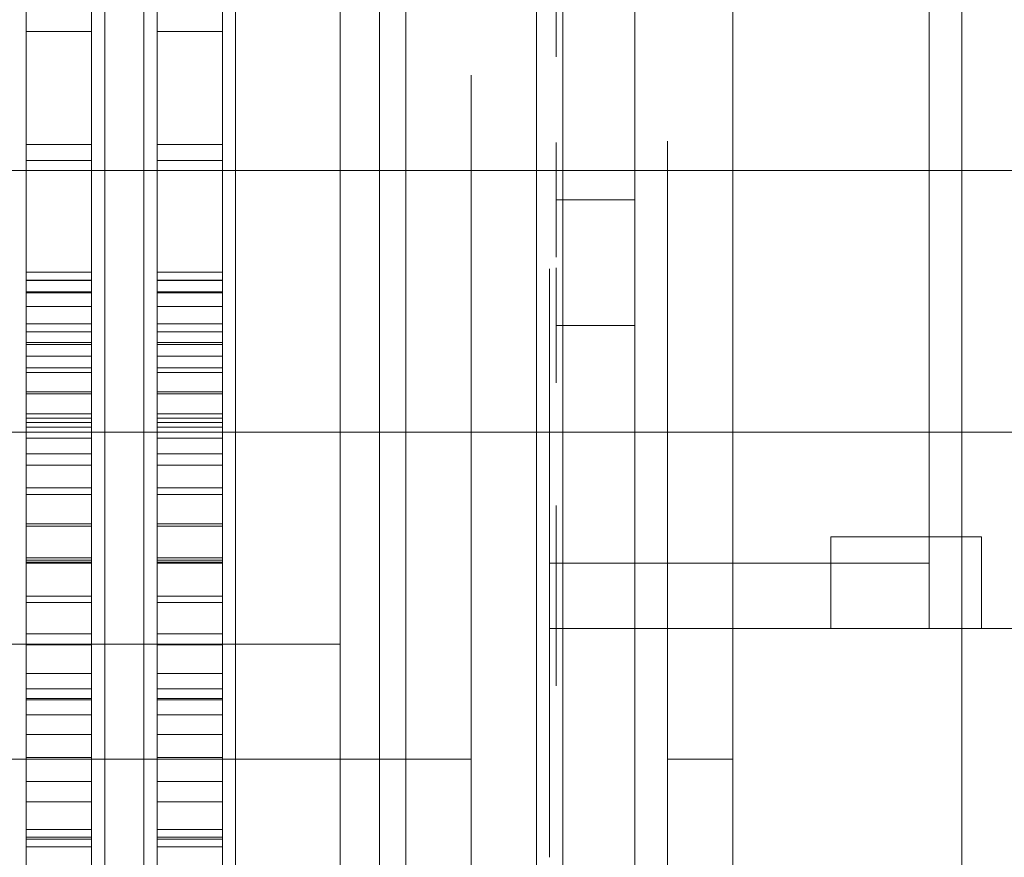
# Model space of a CAD drawing. Header units: millimetres. Extents: x -4395 to 65662, y -65530 to 6847.
# Tile 168 of 256: x -1559 to -1408, y -34345 to -34217. Entities that reach past the tile are written whole.
import ezdxf

# ---------------------------------------------------------------- set-up
doc = ezdxf.new("R2010")
doc.units = ezdxf.units.MM
for name, color, linetype, lineweight in [('COTAS_O', 1, 'Continuous', 0), ('frontal_briquetadora', 7, 'Continuous', 0), ('frontal_C03', 7, 'Continuous', 0), ('frontal_dosificador', 7, 'Continuous', 0)]:
    doc.layers.add(name, color=color, linetype=linetype, lineweight=lineweight)
doc.dimstyles.new('R19_100', dxfattribs={"dimtxt": 250, "dimasz": 150, "dimexe": 150, "dimexo": 80, "dimgap": 100, "dimtad": 1, "dimtih": 1, "dimtoh": 1, "dimdsep": 46, "dimcen": 0.09, "dimadec": 0, "dimazin": 0, "dimtfac": 1, "dimtdec": 4, "dimtofl": 0, "dimtmove": 0, "dimatfit": 3, "dimfxl": 1, "dimtolj": 1, "dimtzin": 0, "dimarcsym": 0})

# ---------------------------------------------------------------- blocks, each defined once
blk = doc.blocks.new('DIM_R33_42')
at = {"layer": 'COTAS_O'}
for p, q in [((-1725, -31700), (-1025, -31700)), ((-1025, -31700), (-1070, -31850)), ((-1025, -34400), (-1025, -31700)), ((-1025, -31700), (-980, -31850)), ((-1025, -34400), (-1070, -34250)), ((-1025, -34400), (-980, -34250)), ((-1725, -34400), (-1025, -34400))]:
    blk.add_line(p, q, dxfattribs=at)
blk.add_text('2700 O', height=250, rotation=90, dxfattribs=at).set_placement((-1125, -33050))
blk = doc.blocks.new('DIM_R33_43')
at = {"layer": 'COTAS_O'}
for p, q in [((-1725, -33700), (-1575, -33655)), ((1725, -33700), (1575, -33655)), ((-1725, -34400), (-1725, -33700)), ((-1725, -33700), (1725, -33700)), ((-1725, -33700), (-1575, -33745)), ((1725, -33700), (1575, -33745)), ((1725, -34400), (1725, -33700))]:
    blk.add_line(p, q, dxfattribs=at)
blk.add_text('3450 O', height=250, dxfattribs=at).set_placement((0, -33600))
blk = doc.blocks.new('DIM_R33_48')
at = {"layer": 'COTAS_O'}
for p, q in [((-1480, -33670), (-780, -33670)), ((-780, -33670), (-825, -33820)), ((-780, -36000), (-780, -33670)), ((-780, -33670), (-735, -33820)), ((-780, -36000), (-825, -35850)), ((-780, -36000), (-735, -35850)), ((-1480, -36000), (-780, -36000))]:
    blk.add_line(p, q, dxfattribs=at)
blk.add_text('2330 O', height=250, rotation=90, dxfattribs=at).set_placement((-880, -34835))

msp = doc.modelspace()

# ---------------------------------------------------------------- linework, layer by layer
at = {"layer": 'frontal_briquetadora'}
for p, q in [((-1558, -34255.522), (-1558, -34023.687)), ((-1548, -34255.522), (-1548, -34023.687)), ((-1538, -34255.522), (-1538, -34023.687)), ((-1528, -34255.522), (-1528, -34023.687)), ((-1558, -34263.452), (-1558, -34031.618)), ((-1548, -34263.452), (-1548, -34031.618)), ((-1538, -34263.452), (-1538, -34031.618)), ((-1528, -34263.452), (-1528, -34031.618)), ((-1558, -34199.532), (-1558, -34218.738)), ((-1548, -34199.532), (-1548, -34218.738)), ((-1538, -34199.532), (-1538, -34218.738)), ((-1528, -34199.532), (-1528, -34218.738)), ((-1465, -34224.66), (-1465, -34208.492)), ((-1420, -34224.66), (-1420, -34208.492)), ((-1546, -34232.316), (-1546, -34213.667)), ((-1540, -34232.316), (-1540, -34213.667)), ((-1526, -34232.316), (-1526, -34213.667)), ((-1510, -34232.316), (-1510, -34213.667)), ((-1477, -34213.874), (-1477, -34217.779)), ((-1465, -34213.874), (-1465, -34217.779)), ((-1450, -34221.717), (-1450, -34213.397)), ((-1558, -34215.781), (-1558, -34236.052)), ((-1548, -34215.781), (-1548, -34236.052)), ((-1546, -34233.568), (-1546, -34215.195)), ((-1540, -34233.568), (-1540, -34215.195)), ((-1538, -34215.781), (-1538, -34236.052)), ((-1528, -34215.781), (-1528, -34236.052)), ((-1526, -34233.568), (-1526, -34215.195)), ((-1510, -34216.139), (-1510, -34221.752)), ((-1558, -34218.738), (-1558, -34238.484)), ((-1558, -34218.738), (-1548, -34218.738)), ((-1548, -34218.738), (-1548, -34238.484)), ((-1538, -34218.738), (-1538, -34238.484)), ((-1538, -34218.738), (-1528, -34218.738)), ((-1528, -34218.738), (-1528, -34238.484)), ((-1477, -34217.779), (-1477, -34220.911)), ((-1465, -34217.779), (-1465, -34220.911)), ((-1477, -34220.911), (-1477, -34222.649)), ((-1465, -34220.911), (-1465, -34222.649)), ((-1450, -34231.933), (-1450, -34221.717)), ((-1465, -34242.232), (-1465, -34224.66)), ((-1420, -34242.232), (-1420, -34224.66)), ((-1510, -34229.008), (-1510, -34225.448)), ((-1490, -34229.008), (-1490, -34225.448)), ((-1510, -34236.008), (-1510, -34229.008)), ((-1490, -34236.008), (-1490, -34229.008)), ((-1546, -34251.367), (-1546, -34232.316)), ((-1540, -34251.367), (-1540, -34232.316)), ((-1526, -34251.367), (-1526, -34232.316)), ((-1510, -34251.367), (-1510, -34232.316)), ((-1465, -34237.069), (-1465, -34232.569)), ((-1450, -34243.924), (-1450, -34231.933)), ((-1420, -34237.069), (-1420, -34232.569)), ((-1546, -34252.354), (-1546, -34233.568)), ((-1540, -34252.354), (-1540, -34233.568)), ((-1526, -34252.354), (-1526, -34233.568)), ((-1477, -34237.444), (-1477, -34235.706)), ((-1465, -34237.444), (-1465, -34235.706)), ((-1460, -34239.65), (-1460, -34235.52)), ((-1415, -34239.632), (-1415, -34235.518)), ((-1558, -34236.052), (-1558, -34256.779)), ((-1558, -34236.052), (-1548, -34236.052)), ((-1548, -34236.052), (-1548, -34256.779)), ((-1538, -34236.052), (-1538, -34256.779)), ((-1538, -34236.052), (-1528, -34236.052)), ((-1528, -34236.052), (-1528, -34256.779)), ((-1510, -34246.208), (-1510, -34236.008)), ((-1490, -34246.208), (-1490, -34236.008)), ((-1465, -34245.807), (-1465, -34237.069)), ((-1420, -34245.807), (-1420, -34237.069)), ((-1558, -34238.484), (-1558, -34258.674)), ((-1558, -34238.484), (-1548, -34238.484)), ((-1548, -34238.484), (-1548, -34258.674)), ((-1538, -34238.484), (-1538, -34258.674)), ((-1538, -34238.484), (-1528, -34238.484)), ((-1528, -34238.484), (-1528, -34258.674)), ((-1477, -34240.575), (-1477, -34237.444)), ((-1465, -34240.575), (-1465, -34237.444)), ((-1460, -34247.728), (-1460, -34239.65)), ((-1415, -34247.679), (-1415, -34239.632)), ((-1477, -34244.48), (-1477, -34240.575)), ((-1465, -34244.48), (-1465, -34240.575)), ((-1465, -34260.879), (-1465, -34242.232)), ((-1420, -34260.879), (-1420, -34242.232)), ((-1465, -34244.48), (-1477, -34244.48)), ((-1477, -34244.48), (-1477, -34248.385)), ((-1465, -34244.48), (-1465, -34248.385)), ((-1450, -34257.551), (-1450, -34243.924)), ((-1510, -34259.262), (-1510, -34246.208)), ((-1490, -34259.262), (-1490, -34246.208)), ((-1465, -34258.276), (-1465, -34245.807)), ((-1420, -34258.276), (-1420, -34245.807)), ((-1460, -34259.401), (-1460, -34247.728)), ((-1415, -34259.31), (-1415, -34247.679)), ((-1477, -34248.385), (-1477, -34251.516)), ((-1465, -34248.385), (-1465, -34251.516)), ((-1546, -34270.741), (-1546, -34251.367)), ((-1540, -34270.741), (-1540, -34251.367)), ((-1526, -34270.741), (-1526, -34251.367)), ((-1510, -34270.741), (-1510, -34251.367)), ((-1477, -34251.516), (-1477, -34253.254)), ((-1465, -34251.516), (-1465, -34253.254)), ((-1546, -34271.473), (-1546, -34252.354)), ((-1546, -34256.659), (-1546, -34253.764)), ((-1540, -34271.473), (-1540, -34252.354)), ((-1540, -34256.659), (-1540, -34253.764)), ((-1526, -34271.473), (-1526, -34252.354)), ((-1526, -34256.659), (-1526, -34253.764)), ((-1510, -34256.659), (-1510, -34253.764)), ((-1478, -34258.472), (-1478, -34255.05)), ((-1477, -34256.634), (-1477, -34254.896)), ((-1465, -34256.634), (-1465, -34254.896)), ((-1465, -34258.472), (-1465, -34255.05)), ((-1558, -34256.8), (-1558, -34255.522)), ((-1558, -34255.522), (-1548, -34255.522)), ((-1558, -34256.779), (-1558, -34277.861)), ((-1558, -34256.779), (-1548, -34256.779)), ((-1558, -34258.552), (-1558, -34256.8)), ((-1558, -34256.8), (-1548, -34256.8)), ((-1548, -34256.8), (-1548, -34255.522)), ((-1548, -34256.779), (-1548, -34277.861)), ((-1548, -34258.552), (-1548, -34256.8)), ((-1546, -34262.386), (-1546, -34256.659)), ((-1540, -34262.386), (-1540, -34256.659)), ((-1538, -34256.8), (-1538, -34255.522)), ((-1538, -34255.522), (-1528, -34255.522)), ((-1538, -34256.779), (-1538, -34277.861)), ((-1538, -34256.779), (-1528, -34256.779)), ((-1538, -34258.552), (-1538, -34256.8)), ((-1538, -34256.8), (-1528, -34256.8)), ((-1528, -34256.8), (-1528, -34255.522)), ((-1528, -34256.779), (-1528, -34277.861)), ((-1528, -34258.552), (-1528, -34256.8)), ((-1526, -34262.386), (-1526, -34256.659)), ((-1510, -34262.386), (-1510, -34256.659)), ((-1477, -34259.765), (-1477, -34256.634)), ((-1465, -34259.765), (-1465, -34256.634)), ((-1465, -34273.752), (-1465, -34258.276)), ((-1450, -34272.653), (-1450, -34257.551)), ((-1420, -34273.752), (-1420, -34258.276)), ((-1558, -34260.772), (-1558, -34258.552)), ((-1558, -34258.552), (-1548, -34258.552)), ((-1558, -34258.674), (-1558, -34279.211)), ((-1558, -34258.674), (-1548, -34258.674)), ((-1548, -34260.772), (-1548, -34258.552)), ((-1548, -34258.674), (-1548, -34279.211)), ((-1538, -34260.772), (-1538, -34258.552)), ((-1538, -34258.552), (-1528, -34258.552)), ((-1538, -34258.674), (-1538, -34279.211)), ((-1538, -34258.674), (-1528, -34258.674)), ((-1528, -34260.772), (-1528, -34258.552)), ((-1528, -34258.674), (-1528, -34279.211)), ((-1510, -34274.725), (-1510, -34259.262)), ((-1490, -34274.725), (-1490, -34259.262)), ((-1478, -34268.216), (-1478, -34258.472)), ((-1477, -34263.67), (-1477, -34259.765)), ((-1465, -34268.216), (-1465, -34258.472)), ((-1465, -34263.67), (-1465, -34259.765)), ((-1460, -34274.16), (-1460, -34259.401)), ((-1415, -34274.018), (-1415, -34259.31)), ((-1558, -34263.45), (-1558, -34260.772)), ((-1558, -34260.772), (-1548, -34260.772)), ((-1548, -34263.45), (-1548, -34260.772)), ((-1538, -34263.45), (-1538, -34260.772)), ((-1538, -34260.772), (-1528, -34260.772)), ((-1528, -34263.45), (-1528, -34260.772)), ((-1510, -34266.326), (-1510, -34260.713)), ((-1465, -34280.256), (-1465, -34260.879)), ((-1420, -34280.256), (-1420, -34260.879)), ((-1546, -34270.817), (-1546, -34262.386)), ((-1540, -34270.817), (-1540, -34262.386)), ((-1526, -34270.817), (-1526, -34262.386)), ((-1510, -34270.817), (-1510, -34262.386)), ((-1558, -34266.579), (-1558, -34263.45)), ((-1558, -34263.45), (-1548, -34263.45)), ((-1558, -34264.651), (-1558, -34263.452)), ((-1548, -34266.579), (-1548, -34263.45)), ((-1548, -34264.651), (-1548, -34263.452)), ((-1546, -34267.072), (-1546, -34263.81)), ((-1540, -34267.072), (-1540, -34263.81)), ((-1538, -34266.579), (-1538, -34263.45)), ((-1538, -34263.45), (-1528, -34263.45)), ((-1538, -34264.651), (-1538, -34263.452)), ((-1528, -34266.579), (-1528, -34263.45)), ((-1528, -34264.651), (-1528, -34263.452)), ((-1526, -34267.072), (-1526, -34263.81)), ((-1465, -34263.67), (-1477, -34263.67)), ((-1477, -34263.67), (-1477, -34267.575)), ((-1465, -34263.67), (-1465, -34267.575)), ((-1558, -34266.294), (-1558, -34264.651)), ((-1558, -34264.651), (-1548, -34264.651)), ((-1548, -34266.294), (-1548, -34264.651)), ((-1538, -34266.294), (-1538, -34264.651)), ((-1538, -34264.651), (-1528, -34264.651)), ((-1528, -34266.294), (-1528, -34264.651)), ((-1558, -34268.376), (-1558, -34266.294)), ((-1558, -34266.294), (-1548, -34266.294)), ((-1558, -34270.144), (-1558, -34266.579)), ((-1558, -34266.579), (-1548, -34266.579)), ((-1548, -34268.376), (-1548, -34266.294)), ((-1548, -34270.144), (-1548, -34266.579)), ((-1546, -34273.507), (-1546, -34267.072)), ((-1540, -34273.507), (-1540, -34267.072)), ((-1538, -34268.376), (-1538, -34266.294)), ((-1538, -34266.294), (-1528, -34266.294)), ((-1538, -34270.144), (-1538, -34266.579)), ((-1538, -34266.579), (-1528, -34266.579)), ((-1528, -34268.376), (-1528, -34266.294)), ((-1528, -34270.144), (-1528, -34266.579)), ((-1526, -34273.507), (-1526, -34267.072)), ((-1510, -34277.098), (-1510, -34266.326)), ((-1558, -34270.889), (-1558, -34268.376)), ((-1558, -34268.376), (-1548, -34268.376)), ((-1548, -34270.889), (-1548, -34268.376)), ((-1538, -34270.889), (-1538, -34268.376)), ((-1538, -34268.376), (-1528, -34268.376)), ((-1528, -34270.889), (-1528, -34268.376)), ((-1478, -34282.798), (-1478, -34268.216)), ((-1477, -34267.575), (-1477, -34270.707)), ((-1465, -34267.575), (-1465, -34270.707)), ((-1465, -34282.798), (-1465, -34268.216)), ((-1558, -34274.134), (-1558, -34270.144)), ((-1558, -34270.144), (-1548, -34270.144)), ((-1548, -34274.134), (-1548, -34270.144)), ((-1538, -34274.134), (-1538, -34270.144)), ((-1538, -34270.144), (-1528, -34270.144)), ((-1528, -34274.134), (-1528, -34270.144)), ((-1558, -34273.823), (-1558, -34270.889)), ((-1558, -34270.889), (-1548, -34270.889)), ((-1548, -34273.823), (-1548, -34270.889)), ((-1546, -34290.358), (-1546, -34270.741)), ((-1546, -34281.762), (-1546, -34270.817)), ((-1546, -34290.842), (-1546, -34271.473)), ((-1540, -34290.358), (-1540, -34270.741)), ((-1540, -34281.762), (-1540, -34270.817)), ((-1540, -34290.842), (-1540, -34271.473)), ((-1538, -34273.823), (-1538, -34270.889)), ((-1538, -34270.889), (-1528, -34270.889)), ((-1528, -34273.823), (-1528, -34270.889)), ((-1526, -34290.358), (-1526, -34270.741)), ((-1526, -34281.762), (-1526, -34270.817)), ((-1526, -34290.842), (-1526, -34271.473)), ((-1510, -34290.358), (-1510, -34270.741)), ((-1510, -34281.762), (-1510, -34270.817)), ((-1477, -34270.707), (-1477, -34272.445)), ((-1465, -34270.707), (-1465, -34272.445)), ((-1450, -34289.054), (-1450, -34272.653)), ((-1558, -34277.168), (-1558, -34273.823)), ((-1558, -34273.823), (-1548, -34273.823)), ((-1558, -34278.533), (-1558, -34274.134)), ((-1558, -34274.134), (-1548, -34274.134)), ((-1548, -34277.168), (-1548, -34273.823)), ((-1548, -34278.533), (-1548, -34274.134)), ((-1546, -34282.94), (-1546, -34273.507)), ((-1540, -34282.94), (-1540, -34273.507)), ((-1538, -34277.168), (-1538, -34273.823)), ((-1538, -34273.823), (-1528, -34273.823)), ((-1538, -34278.533), (-1538, -34274.134)), ((-1538, -34274.134), (-1528, -34274.134)), ((-1528, -34277.168), (-1528, -34273.823)), ((-1528, -34278.533), (-1528, -34274.134)), ((-1526, -34282.94), (-1526, -34273.507)), ((-1510, -34292.07), (-1510, -34274.725)), ((-1490, -34292.07), (-1490, -34274.725)), ((-1465, -34291.333), (-1465, -34273.752)), ((-1460, -34291.36), (-1460, -34274.16)), ((-1420, -34291.333), (-1420, -34273.752)), ((-1415, -34291.164), (-1415, -34274.018)), ((-1558, -34280.91), (-1558, -34277.168)), ((-1558, -34277.168), (-1548, -34277.168)), ((-1558, -34277.861), (-1558, -34299.197)), ((-1558, -34277.861), (-1548, -34277.861)), ((-1548, -34280.91), (-1548, -34277.168)), ((-1548, -34277.861), (-1548, -34299.197)), ((-1538, -34280.91), (-1538, -34277.168)), ((-1538, -34277.168), (-1528, -34277.168)), ((-1538, -34277.861), (-1538, -34299.197)), ((-1538, -34277.861), (-1528, -34277.861)), ((-1528, -34280.91), (-1528, -34277.168)), ((-1528, -34277.861), (-1528, -34299.197)), ((-1510, -34292.155), (-1510, -34277.098)), ((-1558, -34283.325), (-1558, -34278.533)), ((-1558, -34278.533), (-1548, -34278.533)), ((-1558, -34279.211), (-1558, -34299.994)), ((-1558, -34279.211), (-1548, -34279.211)), ((-1548, -34283.325), (-1548, -34278.533)), ((-1548, -34279.211), (-1548, -34299.994)), ((-1538, -34283.325), (-1538, -34278.533)), ((-1538, -34278.533), (-1528, -34278.533)), ((-1538, -34279.211), (-1538, -34299.994)), ((-1538, -34279.211), (-1528, -34279.211)), ((-1528, -34283.325), (-1528, -34278.533)), ((-1528, -34279.211), (-1528, -34299.994)), ((-1465, -34300), (-1465, -34280.256)), ((-1420, -34300), (-1420, -34280.256)), ((-1558, -34285.036), (-1558, -34280.91)), ((-1558, -34280.91), (-1548, -34280.91)), ((-1548, -34285.036), (-1548, -34280.91)), ((-1546, -34294.978), (-1546, -34281.762)), ((-1540, -34294.978), (-1540, -34281.762)), ((-1538, -34285.036), (-1538, -34280.91)), ((-1538, -34280.91), (-1528, -34280.91)), ((-1528, -34285.036), (-1528, -34280.91)), ((-1526, -34294.978), (-1526, -34281.762)), ((-1510, -34294.978), (-1510, -34281.762)), ((-1558, -34288.491), (-1558, -34283.325)), ((-1558, -34283.325), (-1548, -34283.325)), ((-1548, -34288.491), (-1548, -34283.325)), ((-1546, -34295.113), (-1546, -34282.94)), ((-1540, -34295.113), (-1540, -34282.94)), ((-1538, -34288.491), (-1538, -34283.325)), ((-1538, -34283.325), (-1528, -34283.325)), ((-1528, -34288.491), (-1528, -34283.325)), ((-1526, -34295.113), (-1526, -34282.94)), ((-1478, -34300), (-1478, -34282.798)), ((-1465, -34300), (-1465, -34282.798)), ((-1558, -34289.531), (-1558, -34285.036)), ((-1558, -34285.036), (-1548, -34285.036)), ((-1548, -34289.531), (-1548, -34285.036)), ((-1538, -34289.531), (-1538, -34285.036)), ((-1538, -34285.036), (-1528, -34285.036)), ((-1528, -34289.531), (-1528, -34285.036)), ((-1478, -34291.095), (-1478, -34286.426)), ((-1465, -34291.095), (-1465, -34286.426)), ((-1558, -34294.013), (-1558, -34288.491)), ((-1558, -34288.491), (-1548, -34288.491)), ((-1558, -34294.377), (-1558, -34289.531)), ((-1558, -34289.531), (-1548, -34289.531)), ((-1548, -34294.013), (-1548, -34288.491)), ((-1548, -34294.377), (-1548, -34289.531)), ((-1538, -34294.013), (-1538, -34288.491)), ((-1538, -34288.491), (-1528, -34288.491)), ((-1538, -34294.377), (-1538, -34289.531)), ((-1538, -34289.531), (-1528, -34289.531)), ((-1528, -34294.013), (-1528, -34288.491)), ((-1528, -34294.377), (-1528, -34289.531)), ((-1450, -34306.56), (-1450, -34289.054)), ((-1546, -34310.138), (-1546, -34290.358)), ((-1546, -34310.379), (-1546, -34290.842)), ((-1540, -34310.138), (-1540, -34290.358)), ((-1540, -34310.379), (-1540, -34290.842)), ((-1526, -34310.138), (-1526, -34290.358)), ((-1526, -34310.379), (-1526, -34290.842)), ((-1510, -34294.404), (-1510, -34289.963)), ((-1510, -34310.138), (-1510, -34290.358)), ((-1478, -34299.509), (-1478, -34291.095)), ((-1477, -34292.964), (-1477, -34291.226)), ((-1465, -34299.509), (-1465, -34291.095)), ((-1465, -34292.964), (-1465, -34291.226)), ((-1465, -34310), (-1465, -34291.333)), ((-1460, -34310.248), (-1460, -34291.36)), ((-1420, -34310), (-1420, -34291.333)), ((-1415, -34310), (-1415, -34291.164)), ((-1510, -34310.706), (-1510, -34292.07)), ((-1510, -34310.279), (-1510, -34292.155)), ((-1490, -34310.706), (-1490, -34292.07)), ((-1558, -34299.87), (-1558, -34294.013)), ((-1558, -34294.013), (-1548, -34294.013)), ((-1558, -34299.557), (-1558, -34294.377)), ((-1558, -34294.377), (-1548, -34294.377)), ((-1548, -34299.87), (-1548, -34294.013)), ((-1548, -34299.557), (-1548, -34294.377)), ((-1538, -34299.87), (-1538, -34294.013)), ((-1538, -34294.013), (-1528, -34294.013)), ((-1538, -34299.557), (-1538, -34294.377)), ((-1538, -34294.377), (-1528, -34294.377)), ((-1528, -34299.87), (-1528, -34294.013)), ((-1528, -34299.557), (-1528, -34294.377)), ((-1510, -34302.407), (-1510, -34294.404)), ((-1477, -34296.095), (-1477, -34292.964)), ((-1465, -34296.095), (-1465, -34292.964)), ((-1546, -34310.168), (-1546, -34294.978)), ((-1546, -34309.694), (-1546, -34295.113)), ((-1540, -34310.168), (-1540, -34294.978)), ((-1540, -34309.694), (-1540, -34295.113)), ((-1526, -34310.168), (-1526, -34294.978)), ((-1526, -34309.694), (-1526, -34295.113)), ((-1510, -34310.168), (-1510, -34294.978)), ((-1477, -34300), (-1477, -34296.095)), ((-1465, -34300), (-1465, -34296.095)), ((-1435, -34296), (-1435, -34310)), ((-1412, -34296), (-1435, -34296)), ((-1420, -34310), (-1420, -34296)), ((-1412, -34296), (-1420, -34296)), ((-1412, -34310), (-1412, -34296)), ((-1558, -34299.197), (-1558, -34320.682)), ((-1558, -34299.197), (-1548, -34299.197)), ((-1558, -34305.05), (-1558, -34299.557)), ((-1558, -34299.557), (-1548, -34299.557)), ((-1558, -34306.039), (-1558, -34299.87)), ((-1558, -34299.87), (-1548, -34299.87)), ((-1558, -34299.994), (-1558, -34320.923)), ((-1558, -34299.994), (-1548, -34299.994)), ((-1548, -34299.197), (-1548, -34320.682)), ((-1548, -34305.05), (-1548, -34299.557)), ((-1548, -34306.039), (-1548, -34299.87)), ((-1548, -34299.994), (-1548, -34320.923)), ((-1538, -34299.197), (-1538, -34320.682)), ((-1538, -34299.197), (-1528, -34299.197)), ((-1538, -34305.05), (-1538, -34299.557)), ((-1538, -34299.557), (-1528, -34299.557)), ((-1538, -34306.039), (-1538, -34299.87)), ((-1538, -34299.87), (-1528, -34299.87)), ((-1538, -34299.994), (-1538, -34320.923)), ((-1538, -34299.994), (-1528, -34299.994)), ((-1528, -34299.197), (-1528, -34320.682)), ((-1528, -34305.05), (-1528, -34299.557)), ((-1528, -34306.039), (-1528, -34299.87)), ((-1528, -34299.994), (-1528, -34320.923)), ((-1478, -34310), (-1478, -34299.509)), ((-1465, -34300), (-1478, -34300)), ((-1478, -34300), (-1478, -34317.202)), ((-1465, -34300), (-1477, -34300)), ((-1477, -34300), (-1477, -34303.905)), ((-1465, -34310), (-1465, -34299.509)), ((-1420, -34300), (-1465, -34300)), ((-1465, -34300), (-1465, -34319.744)), ((-1465, -34300), (-1465, -34303.905)), ((-1465, -34300), (-1465, -34317.202)), ((-1420, -34301.43), (-1420, -34300)), ((-1477, -34302.964), (-1477, -34301.226)), ((-1465, -34302.964), (-1465, -34301.226)), ((-1420, -34302.859), (-1420, -34301.43)), ((-1510, -34312.386), (-1510, -34302.407)), ((-1477, -34306.095), (-1477, -34302.964)), ((-1465, -34306.095), (-1465, -34302.964)), ((-1420, -34304.288), (-1420, -34302.859)), ((-1477, -34303.905), (-1477, -34307.036)), ((-1465, -34303.905), (-1465, -34307.036)), ((-1420, -34305.717), (-1420, -34304.288)), ((-1558, -34310.837), (-1558, -34305.05)), ((-1558, -34305.05), (-1548, -34305.05)), ((-1558, -34312.499), (-1558, -34306.039)), ((-1558, -34306.039), (-1548, -34306.039)), ((-1548, -34310.837), (-1548, -34305.05)), ((-1548, -34312.499), (-1548, -34306.039)), ((-1538, -34310.837), (-1538, -34305.05)), ((-1538, -34305.05), (-1528, -34305.05)), ((-1538, -34312.499), (-1538, -34306.039)), ((-1538, -34306.039), (-1528, -34306.039)), ((-1528, -34310.837), (-1528, -34305.05)), ((-1528, -34312.499), (-1528, -34306.039)), ((-1477, -34310), (-1477, -34306.095)), ((-1465, -34310), (-1465, -34306.095)), ((-1420, -34307.146), (-1420, -34305.717)), ((-1477, -34307.036), (-1477, -34308.774)), ((-1465, -34307.036), (-1465, -34308.774)), ((-1450, -34324.968), (-1450, -34306.56)), ((-1420, -34308.573), (-1420, -34307.146)), ((-1420, -34310), (-1420, -34308.573)), ((-1558, -34316.896), (-1558, -34310.837)), ((-1558, -34310.837), (-1548, -34310.837)), ((-1548, -34316.896), (-1548, -34310.837)), ((-1546, -34326.286), (-1546, -34309.694)), ((-1546, -34330), (-1546, -34310.138)), ((-1546, -34326.995), (-1546, -34310.168)), ((-1546, -34330), (-1546, -34310.379)), ((-1540, -34326.286), (-1540, -34309.694)), ((-1540, -34330), (-1540, -34310.138)), ((-1540, -34326.995), (-1540, -34310.168)), ((-1540, -34330), (-1540, -34310.379)), ((-1538, -34316.896), (-1538, -34310.837)), ((-1538, -34310.837), (-1528, -34310.837)), ((-1528, -34316.896), (-1528, -34310.837)), ((-1526, -34326.286), (-1526, -34309.694)), ((-1526, -34330), (-1526, -34310.138)), ((-1526, -34326.995), (-1526, -34310.168)), ((-1526, -34330), (-1526, -34310.379)), ((-1510, -34330), (-1510, -34310.138)), ((-1510, -34326.995), (-1510, -34310.168)), ((-1510, -34330), (-1510, -34310.279)), ((-1510, -34330), (-1510, -34310.706)), ((-1490, -34330), (-1490, -34310.706)), ((-1465, -34310), (-1478, -34310)), ((-1478, -34310), (-1478, -34320.491)), ((-1465, -34310), (-1477, -34310)), ((-1477, -34310), (-1477, -34313.905)), ((-1450, -34310), (-1465, -34310)), ((-1465, -34310), (-1465, -34328.667)), ((-1465, -34310), (-1465, -34313.905)), ((-1465, -34310), (-1465, -34320.491)), ((-1460, -34330), (-1460, -34310.248)), ((-1450, -34310), (-1450, -34312.823)), ((-1450, -34310), (-1415, -34310)), ((-1420, -34310), (-1450, -34310)), ((-1300, -34310), (-1450, -34310)), ((-590, -34310), (-1450, -34310)), ((-1450, -34310), (-1450, -34315.181)), ((-1450, -34315.087), (-1450, -34310)), ((-1450, -34310), (-1450, -34345)), ((-1435, -34310), (-1412, -34310)), ((-1420, -34310), (-1412, -34310)), ((-1660, -34312.386), (-1510, -34312.386)), ((-1510, -34312.386), (-1510, -34322.365)), ((-1558, -34319.224), (-1558, -34312.499)), ((-1558, -34312.499), (-1548, -34312.499)), ((-1548, -34319.224), (-1548, -34312.499)), ((-1538, -34319.224), (-1538, -34312.499)), ((-1538, -34312.499), (-1528, -34312.499)), ((-1528, -34319.224), (-1528, -34312.499)), ((-1477, -34313.905), (-1477, -34317.036)), ((-1465, -34313.905), (-1465, -34317.036)), ((-1450, -34312.823), (-1450, -34315.662)), ((-1450, -34320.156), (-1450, -34315.087)), ((-1450, -34315.181), (-1450, -34320.34)), ((-1558, -34323.204), (-1558, -34316.896)), ((-1558, -34316.896), (-1548, -34316.896)), ((-1548, -34323.204), (-1548, -34316.896)), ((-1538, -34323.204), (-1538, -34316.896)), ((-1538, -34316.896), (-1528, -34316.896)), ((-1528, -34323.204), (-1528, -34316.896)), ((-1450, -34315.662), (-1450, -34318.513)), ((-1478, -34317.202), (-1478, -34331.784)), ((-1477, -34317.036), (-1477, -34318.774)), ((-1465, -34317.036), (-1465, -34318.774)), ((-1465, -34317.202), (-1465, -34331.784)), ((-1450, -34318.513), (-1450, -34321.376)), ((-1558, -34326.189), (-1558, -34319.224)), ((-1558, -34319.224), (-1548, -34319.224)), ((-1548, -34326.189), (-1548, -34319.224)), ((-1538, -34326.189), (-1538, -34319.224)), ((-1538, -34319.224), (-1528, -34319.224)), ((-1528, -34326.189), (-1528, -34319.224)), ((-1465, -34319.744), (-1465, -34339.121)), ((-1558, -34320.682), (-1558, -34342.212)), ((-1558, -34320.682), (-1548, -34320.682)), ((-1558, -34320.923), (-1558, -34341.896)), ((-1558, -34320.923), (-1548, -34320.923)), ((-1548, -34320.682), (-1548, -34342.212)), ((-1548, -34320.923), (-1548, -34341.896)), ((-1538, -34320.682), (-1538, -34342.212)), ((-1538, -34320.682), (-1528, -34320.682)), ((-1538, -34320.923), (-1538, -34341.896)), ((-1538, -34320.923), (-1528, -34320.923)), ((-1528, -34320.682), (-1528, -34342.212)), ((-1528, -34320.923), (-1528, -34341.896)), ((-1478, -34320.491), (-1478, -34328.905)), ((-1465, -34320.491), (-1465, -34328.905)), ((-1450, -34325.2), (-1450, -34320.156)), ((-1450, -34320.34), (-1450, -34325.452)), ((-1450, -34321.376), (-1450, -34324.246)), ((-1510, -34322.365), (-1510, -34330.368)), ((-1558, -34329.737), (-1558, -34323.204)), ((-1558, -34323.204), (-1548, -34323.204)), ((-1548, -34329.737), (-1548, -34323.204)), ((-1538, -34329.737), (-1538, -34323.204)), ((-1538, -34323.204), (-1528, -34323.204)), ((-1528, -34329.737), (-1528, -34323.204)), ((-1450, -34324.246), (-1450, -34327.122)), ((-1450, -34344.06), (-1450, -34324.968)), ((-1450, -34330.212), (-1450, -34325.2)), ((-1450, -34325.452), (-1450, -34330.497)), ((-1558, -34333.368), (-1558, -34326.189)), ((-1558, -34326.189), (-1548, -34326.189)), ((-1548, -34333.368), (-1548, -34326.189)), ((-1546, -34344.436), (-1546, -34326.286)), ((-1546, -34345.082), (-1546, -34326.995)), ((-1540, -34344.436), (-1540, -34326.286)), ((-1540, -34345.082), (-1540, -34326.995)), ((-1538, -34333.368), (-1538, -34326.189)), ((-1538, -34326.189), (-1528, -34326.189)), ((-1528, -34333.368), (-1528, -34326.189)), ((-1526, -34344.436), (-1526, -34326.286)), ((-1526, -34345.082), (-1526, -34326.995)), ((-1510, -34345.082), (-1510, -34326.995)), ((-1450, -34327.122), (-1450, -34330)), ((-1478, -34328.905), (-1478, -34333.574)), ((-1465, -34328.667), (-1465, -34346.248)), ((-1465, -34328.905), (-1465, -34333.574)), ((-1660, -34330), (-1510, -34330)), ((-1560, -34330), (-1546, -34330)), ((-1558, -34336.471), (-1558, -34329.737)), ((-1558, -34329.737), (-1548, -34329.737)), ((-1548, -34336.471), (-1548, -34329.737)), ((-1540, -34330), (-1546, -34330)), ((-1546, -34330), (-1546, -34349.862)), ((-1546, -34330), (-1546, -34349.621)), ((-1540, -34330), (-1526, -34330)), ((-1540, -34330), (-1540, -34349.862)), ((-1540, -34330), (-1540, -34349.621)), ((-1538, -34336.471), (-1538, -34329.737)), ((-1538, -34329.737), (-1528, -34329.737)), ((-1528, -34336.471), (-1528, -34329.737)), ((-1510, -34330), (-1526, -34330)), ((-1526, -34330), (-1526, -34349.862)), ((-1526, -34330), (-1526, -34349.621)), ((-1510, -34330), (-1510, -34349.721)), ((-1490, -34330), (-1510, -34330)), ((-1510, -34330), (-1510, -34349.862)), ((-1510, -34330), (-1510, -34349.294)), ((-1510, -34330.368), (-1510, -34334.809)), ((-1490, -34330), (-1490, -34349.294)), ((-1450, -34330), (-1460, -34330)), ((-1460, -34330), (-1460, -34349.752)), ((-1450, -34332.152), (-1450, -34330)), ((-1450, -34335.187), (-1450, -34330.212)), ((-1450, -34330.497), (-1450, -34335.451)), ((-1478, -34331.784), (-1478, -34341.528)), ((-1465, -34331.784), (-1465, -34341.528)), ((-1558, -34340.735), (-1558, -34333.368)), ((-1558, -34333.368), (-1548, -34333.368)), ((-1548, -34340.735), (-1548, -34333.368)), ((-1538, -34340.735), (-1538, -34333.368)), ((-1538, -34333.368), (-1528, -34333.368)), ((-1528, -34340.735), (-1528, -34333.368)), ((-1450, -34334.302), (-1450, -34332.152)), ((-1450, -34336.451), (-1450, -34334.302)), ((-1558, -34343.381), (-1558, -34336.471)), ((-1558, -34336.471), (-1548, -34336.471)), ((-1548, -34343.381), (-1548, -34336.471)), ((-1538, -34343.381), (-1538, -34336.471)), ((-1538, -34336.471), (-1528, -34336.471)), ((-1528, -34343.381), (-1528, -34336.471)), ((-1450, -34340.118), (-1450, -34335.187)), ((-1450, -34335.451), (-1450, -34340.292)), ((-1450, -34338.596), (-1450, -34336.451)), ((-1465, -34339.121), (-1465, -34357.768)), ((-1450, -34340.736), (-1450, -34338.596)), ((-1558, -34348.262), (-1558, -34340.735)), ((-1558, -34340.735), (-1548, -34340.735)), ((-1548, -34348.262), (-1548, -34340.735)), ((-1538, -34348.262), (-1538, -34340.735)), ((-1538, -34340.735), (-1528, -34340.735)), ((-1528, -34348.262), (-1528, -34340.735)), ((-1450, -34345), (-1450, -34340.118)), ((-1450, -34340.292), (-1450, -34345)), ((-1450, -34342.871), (-1450, -34340.736)), ((-1558, -34341.896), (-1558, -34362.811)), ((-1558, -34341.896), (-1548, -34341.896)), ((-1558, -34342.212), (-1558, -34363.683)), ((-1558, -34342.212), (-1548, -34342.212)), ((-1548, -34341.896), (-1548, -34362.811)), ((-1548, -34342.212), (-1548, -34363.683)), ((-1538, -34341.896), (-1538, -34362.811)), ((-1538, -34341.896), (-1528, -34341.896)), ((-1538, -34342.212), (-1538, -34363.683)), ((-1538, -34342.212), (-1528, -34342.212)), ((-1528, -34341.896), (-1528, -34362.811)), ((-1528, -34342.212), (-1528, -34363.683)), ((-1478, -34341.528), (-1478, -34344.95)), ((-1465, -34341.528), (-1465, -34344.95)), ((-1558, -34350.441), (-1558, -34343.381)), ((-1558, -34343.381), (-1548, -34343.381)), ((-1548, -34350.441), (-1548, -34343.381)), ((-1538, -34350.441), (-1538, -34343.381)), ((-1538, -34343.381), (-1528, -34343.381)), ((-1528, -34350.441), (-1528, -34343.381)), ((-1450, -34345), (-1450, -34342.871)), ((-1450, -34363.614), (-1450, -34344.06)), ((-1546, -34363.649), (-1546, -34344.436)), ((-1540, -34363.649), (-1540, -34344.436)), ((-1526, -34363.649), (-1526, -34344.436))]:
    msp.add_line(p, q, dxfattribs=at)
at = {"layer": 'frontal_C03'}
for p, q in [((-1480, -35237.853), (-1480, -32581.274)), ((-1476, -32581.274), (-1476, -35237.853)), ((-1415, -32581.274), (-1415, -35237.853)), ((-1480, -32585.202), (-1480, -35241.781)), ((-1415, -35241.781), (-1415, -32585.202)), ((-1480, -35724.97), (-1480, -33068.391)), ((-1415, -33068.391), (-1415, -35724.97)), ((-1480, -33072.319), (-1480, -35728.898)), ((-1476, -35728.898), (-1476, -33072.319)), ((-1415, -35728.898), (-1415, -33072.319)), ((-1504, -33352.082), (-1504, -35988)), ((-1500, -35988), (-1500, -33352.082)), ((-1504, -34081.095), (-1504, -35988)), ((-1500, -35988), (-1500, -34081.095))]:
    msp.add_line(p, q, dxfattribs=at)
at = {"layer": 'frontal_dosificador'}
for p, q in [((-1500, -34240), (-1500, -34200)), ((-500, -34240), (-1850, -34240)), ((-500, -34240), (-1770, -34240)), ((-1500, -34240), (-1650, -34240)), ((-500, -34280), (-1850, -34280))]:
    msp.add_line(p, q, dxfattribs=at)

# ---------------------------------------------------------------- dimensions: what is measured, and where the dimension line sits
at = {"layer": 'COTAS_O'}
for p1, p2, distance, picture, middle in [((-1725, -34400), (-1725, -31700), -700, 'DIM_R33_42', (-1025, -33050)), ((-1725, -34400), (1725, -34400), 700, 'DIM_R33_43', (0, -33700)), ((-1480, -36000), (-1480, -33670), -700, 'DIM_R33_48', (-780, -34835))]:
    dim = msp.add_aligned_dim(p1=p1, p2=p2, distance=distance, text='<> O', dimstyle='R19_100', dxfattribs=at)
    dim.commit()
    dim.dimension.update_dxf_attribs({"geometry": picture, "text_midpoint": middle})

doc.saveas('drawing.dxf')
